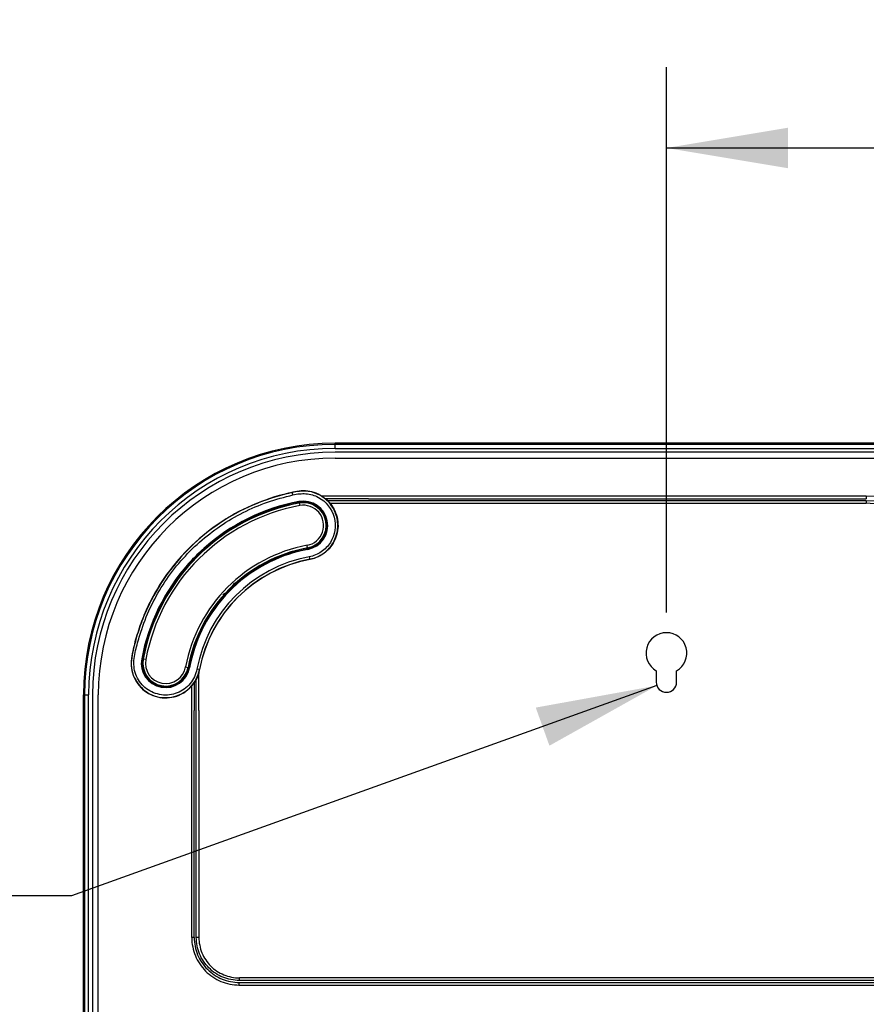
# Model space of a CAD drawing. Header units: inches. Extents: x 0 to 17, y 0 to 11.
# Tile 99 of 104: x 10.6 to 11.9, y 7.3 to 8.8. Entities that reach past the tile are written whole.
import ezdxf

# ---------------------------------------------------------------- set-up
doc = ezdxf.new("R2010")
doc.units = ezdxf.units.IN
doc.header["$LTSCALE"] = 0.935
doc.header["$MEASUREMENT"] = 0
doc.layers.get('0').update_dxf_attribs({"linetype": 'CONTINUOUS'})
doc.layers.add('1', color=7, linetype='CONTINUOUS')
doc.layers.add('3', color=7, linetype='CONTINUOUS')
doc.styles.get("Standard").update_dxf_attribs({"font": 'txt', "width": 0.8})
doc.dimstyles.new('DIMSTYLE_2', dxfattribs={"dimtxt": 0.15625, "dimasz": 0.1875, "dimexe": 0.125, "dimexo": 0.0625, "dimgap": 0.039062, "dimtad": 0, "dimtih": 1, "dimtoh": 1, "dimlfac": 5, "dimzin": 4, "dimdsep": 46, "dimtxsty": 'Standard', "dimblk": '_FILLED', "dimblk1": '_FILLED', "dimblk2": '_FILLED', "dimcen": 0.09, "dimazin": 1, "dimtfac": 1, "dimtofl": 0, "dimtmove": 0, "dimatfit": 3, "dimldrblk": '_FILLED', "dimfxl": 1, "dimtolj": 1, "dimtzin": 4, "dimarcsym": 0})
doc.dimstyles.new('DIMSTYLE_4', dxfattribs={"dimtxt": 0.15625, "dimasz": 0.1875, "dimexe": 0.125, "dimexo": 0.0625, "dimgap": 0.09, "dimtad": 0, "dimtih": 1, "dimtoh": 1, "dimlfac": 5, "dimzin": 4, "dimdsep": 46, "dimtxsty": 'Standard', "dimblk": '_FILLED', "dimblk1": '_FILLED', "dimblk2": '_FILLED', "dimcen": 0.09, "dimazin": 1, "dimtfac": 1, "dimtofl": 0, "dimtmove": 0, "dimatfit": 3, "dimldrblk": '_FILLED', "dimfxl": 1, "dimtolj": 1, "dimtzin": 4, "dimarcsym": 0})

# ---------------------------------------------------------------- blocks, each defined once
blk = doc.blocks.new('_FILLED')
at = {"color": 0, "linetype": 'ByBlock'}
blk.add_solid([(0, 0), (-1, 0.1667), (-1, -0.1667)], dxfattribs=at)
blk = doc.blocks.new('*D5')
at = {"color": 7, "linetype": 'Continuous', "transparency": 16777216}
for p, q in [((11.5635, 7.9037), (11.5635, 8.7462)), ((13.1383, 7.9037), (13.1383, 8.7462)), ((11.5635, 8.6212), (12.3509, 8.6212)), ((13.1383, 8.6212), (12.3509, 8.6212))]:
    blk.add_line(p, q, dxfattribs=at)
at = {"color": 7, "linetype": 'Continuous', "transparency": 16777216, "xscale": 0.1875, "yscale": 0.1875, "zscale": 0.1875, "rotation": 180}
blk.add_blockref('_FILLED', (11.5635, 8.6212), dxfattribs=at)
at = {"color": 7, "linetype": 'Continuous', "transparency": 16777216, "xscale": 0.1875, "yscale": 0.1875, "zscale": 0.1875}
blk.add_blockref('_FILLED', (13.1383, 8.6212), dxfattribs=at)
at = {"color": 7, "linetype": 'Continuous', "transparency": 16777216, "insert": (12.3509, 8.8165), "char_height": 0.15625, "width": 0.375, "attachment_point": 2, "line_spacing_factor": 0.9}
blk.add_mtext('200', dxfattribs=at)
blk = doc.blocks.new('*D7')
at = {"color": 7, "linetype": 'Continuous', "transparency": 16777216}
for p, q in [((11.5487, 7.791), (10.6447, 7.4664)), ((10.6447, 7.4664), (10.4728, 7.4664))]:
    blk.add_line(p, q, dxfattribs=at)
at = {"color": 7, "linetype": 'Continuous', "transparency": 16777216, "xscale": 0.1875, "yscale": 0.1875, "zscale": 0.1875, "rotation": 19.7555390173}
blk.add_blockref('_FILLED', (11.5487, 7.791), dxfattribs=at)
at = {"color": 7, "linetype": 'Continuous', "transparency": 16777216, "insert": (10.3947, 7.5445), "char_height": 0.15625, "width": 0.5, "attachment_point": 3, "line_spacing_factor": 0.9}
blk.add_mtext('4-R2', dxfattribs=at)

msp = doc.modelspace()

# ---------------------------------------------------------------- linework, layer by layer
at = {"layer": '1', "color": 7, "linetype": 'Continuous'}
for p, q in [((10.99636, 8.07314), (10.99713, 8.069)), ((11.00935, 8.00348), (11.00858, 8.00762)), ((10.75936, 7.83123), (10.75522, 7.832)), ((10.82074, 7.81977), (10.82488, 7.819))]:
    msp.add_line(p, q, dxfattribs=at)
for centre, radius, start, end in [((11.00285, 8.03831), 0.03543, 280.56973, 100.56969), ((11.00285, 8.03831), 0.03516, 280.56973, 100.56969), ((11.05167, 7.77668), 0.30158, 100.56972, 169.43027), ((11.05167, 7.77668), 0.3013, 100.56972, 169.43027), ((11.05167, 7.77668), 0.29736, 100.56972, 169.43027), ((11.00285, 8.03831), 0.03122, 280.56963, 100.56969), ((11.05167, 7.77668), 0.23492, 100.56976, 169.43026), ((11.05167, 7.77668), 0.23098, 100.56974, 169.43026), ((11.05167, 7.77668), 0.23071, 100.56974, 169.43026), ((10.79005, 7.8255), 0.03543, 169.4303, 349.43025), ((10.79005, 7.8255), 0.03516, 169.4303, 349.43025), ((10.79005, 7.8255), 0.03122, 169.4303, 349.43025)]:
    msp.add_arc(centre, radius, start, end, dxfattribs=at)
at = {"layer": '3', "color": 7, "linetype": 'Continuous'}
for p, q in [((11.05167, 8.15719), (11.05167, 8.16523)), ((12.02157, 8.16523), (11.05167, 8.16523)), ((12.01997, 8.16348), (11.05167, 8.16348)), ((11.05167, 8.15719), (12.01997, 8.15719)), ((12.00895, 8.15125), (11.05167, 8.15125)), ((11.05167, 8.14227), (12.00794, 8.14227)), ((10.98671, 8.08539), (10.98591, 8.08914)), ((10.97989, 8.0881), (10.97995, 8.08781)), ((11.10334, 8.08353), (11.03126, 8.08354)), ((11.03128, 8.08354), (11.03718, 8.0796)), ((11.10334, 8.07959), (11.03719, 8.0796)), ((11.10334, 8.07644), (11.04067, 8.07645)), ((11.04067, 8.07645), (11.0439, 8.07251)), ((11.8722, 8.08353), (11.10334, 8.08353)), ((11.10334, 8.07959), (11.8722, 8.07959)), ((11.8722, 8.07644), (11.10334, 8.07644)), ((11.8722, 8.08353), (11.8722, 8.07959)), ((11.8722, 8.07644), (11.8722, 8.0725)), ((11.0439, 8.07251), (11.10334, 8.0725)), ((11.10334, 8.0725), (11.8722, 8.0725)), ((10.85007, 8.00046), (10.84933, 8.00242)), ((11.01188, 7.98992), (11.01266, 7.98577)), ((10.90014, 7.94855), (10.89862, 7.94923)), ((10.87913, 7.92974), (10.87981, 7.92822)), ((10.84259, 7.8157), (10.83844, 7.81647)), ((10.83733, 7.75257), (10.83733, 7.80001)), ((10.84126, 7.75257), (10.84127, 7.81025)), ((11.54774, 7.81397), (11.54774, 7.79637)), ((11.57923, 7.79637), (11.57923, 7.81397)), ((10.83024, 7.79029), (10.83418, 7.79488)), ((10.83024, 7.79028), (10.83024, 7.75257)), ((10.83418, 7.79487), (10.83418, 7.75257)), ((10.66313, 6.24124), (10.66313, 7.77668)), ((10.66313, 7.77668), (10.67117, 7.77668)), ((10.66488, 7.77668), (10.66488, 6.24125)), ((10.67117, 6.24125), (10.67117, 7.77668)), ((10.67711, 7.77668), (10.67711, 7.51983)), ((10.68608, 7.51983), (10.68608, 7.77668)), ((10.83024, 7.75257), (10.83025, 7.40216)), ((10.83419, 7.40219), (10.83418, 7.75257)), ((10.83734, 7.4022), (10.83733, 7.75257)), ((10.84126, 7.75257), (10.84127, 7.4022)), ((10.67711, 7.51983), (10.67711, 6.24103)), ((10.68608, 6.24104), (10.68608, 7.51983)), ((10.83366, 7.40217), (10.83025, 7.40215)), ((10.83419, 7.40217), (10.83366, 7.40217)), ((10.84127, 7.4022), (10.83734, 7.40217)), ((10.90383, 7.32854), (10.90386, 7.33247)), ((10.90384, 7.32854), (13.79792, 7.32855)), ((10.90386, 7.33563), (10.90387, 7.33615)), ((13.79789, 7.33564), (10.90387, 7.33563)), ((10.90388, 7.33758), (10.90389, 7.33956)), ((10.90388, 7.33247), (13.79788, 7.33249)), ((13.79788, 7.33958), (10.90389, 7.33956))]:
    msp.add_line(p, q, dxfattribs=at)
for centre, radius, start, end in [((11.05168, 7.77668), 0.38855, 90.00188, 179.99956), ((11.05167, 7.77668), 0.38679, 90, 180), ((11.05167, 7.77668), 0.3805, 90, 180), ((11.05167, 7.77668), 0.37457, 90, 180), ((11.05167, 7.77668), 0.36559, 90, 180), ((11.06318, 7.72753), 0.36977, 102.06197, 103.00768), ((11.05167, 7.77668), 0.3037, 100.56973, 131.87296), ((11.05167, 7.77668), 0.30315, 100.56973, 131.87296), ((11.00285, 8.03831), 0.03756, 280.56974, 100.56971), ((11.00285, 8.03831), 0.03701, 280.56974, 100.56971), ((11.00283, 8.03821), 0.0538, 45.30102, 50.2962), ((11.8722, 7.94691), 0.13661, 4.99998, 90), ((11.8722, 7.94691), 0.12953, 5.00002, 90), ((11.8722, 7.94691), 0.12559, 5.00009, 90), ((11.02732, 7.80385), 0.26666, 131.87405, 132.19533), ((10.86348, 7.96487), 0.04012, 105.11554, 110.66008), ((11.05167, 7.77668), 0.22913, 100.56974, 131.40304), ((11.05167, 7.77668), 0.22858, 100.56974, 131.40304), ((11.05167, 7.77668), 0.21692, 100.56974, 169.43026), ((11.05167, 7.77668), 0.21299, 100.56974, 169.43026), ((11.05167, 7.77668), 0.2127, 100.56974, 169.43026), ((11.05167, 7.77668), 0.3037, 138.12704, 169.43027), ((11.05167, 7.77668), 0.30315, 138.12704, 169.43027), ((10.86348, 7.96487), 0.04012, 159.33992, 165.95343), ((11.02459, 7.80095), 0.26679, 137.80483, 138.12596), ((11.05173, 7.77663), 0.22921, 131.4042, 138.5958), ((11.05173, 7.77663), 0.22866, 131.4042, 138.5958), ((10.86364, 7.96471), 0.03597, 307.68887, 322.3299), ((10.86321, 7.96499), 0.03648, 322.39296, 335.99924), ((10.86348, 7.96487), 0.04012, 335.99434, 339.63058), ((11.05167, 7.77668), 0.22913, 138.59696, 169.43026), ((11.05167, 7.77668), 0.22858, 138.59696, 169.43026), ((10.86348, 7.96487), 0.04012, 290.36543, 294.00566), ((10.86333, 7.96521), 0.03656, 294.01054, 307.5953), ((11.56348, 7.84125), 0.0315, 300, 240), ((10.79005, 7.8255), 0.03756, 169.43027, 349.43027), ((10.79005, 7.8255), 0.03701, 169.43027, 349.43027), ((10.79051, 7.82542), 0.05297, 343.36068, 349.42367), ((10.7903, 7.82534), 0.05342, 325.22576, 331.68737), ((11.56348, 7.79637), 0.01575, 180, 360), ((10.91705, 7.40372), 0.08681, 181.02646, 181.35568), ((10.90552, 7.41862), 0.0901, 268.61986, 268.93634), ((10.53344, 7.33956), 0.37044, 359.47241, 359.69389)]:
    msp.add_arc(centre, radius, start, end, dxfattribs=at)
for points, knots in [([(11.03126, 8.08354), (11.02381, 8.08822), (11.00606, 8.09408), (10.98849, 8.09008), (10.97989, 8.0881)], [0, 0, 0, 0, 0.49904, 1, 1, 1, 1]), ([(11.0126, 7.98606), (11.01969, 7.98738), (11.03344, 7.99309), (11.04901, 8.00895), (11.05672, 8.02983), (11.05577, 8.05203), (11.04588, 8.07198), (11.02893, 8.08629), (11.00754, 8.09295), (10.99297, 8.09065), (10.98591, 8.08914)], [0, 0, 0, 0, 0.1249646, 0.2499363, 0.3748881, 0.4998751, 0.6248099, 0.7497283, 0.8748271, 1, 1, 1, 1]), ([(10.97989, 8.0881), (10.96051, 8.08363), (10.9225, 8.07104), (10.87008, 8.04191), (10.82396, 8.00358), (10.79216, 7.96499), (10.77133, 7.93107), (10.75809, 7.90429), (10.74765, 7.87624), (10.73957, 7.84777), (10.73398, 7.8177), (10.74724, 7.78904), (10.77297, 7.7718), (10.79393, 7.7713), (10.80346, 7.77378)], [0, 0, 0, 0, 0.1252653, 0.2504858, 0.3756833, 0.5008549, 0.5635012, 0.6261438, 0.6887826, 0.7514027, 0.8137996, 0.8759035, 0.9379616, 1, 1, 1, 1]), ([(10.97995, 8.08781), (10.96099, 8.08343), (10.9238, 8.0712), (10.8725, 8.04309), (10.82719, 8.00623), (10.78943, 7.96185), (10.76507, 7.91974), (10.75228, 7.88832), (10.74618, 7.86988), (10.74224, 7.85582), (10.73887, 7.84145), (10.73613, 7.82647), (10.73817, 7.81086), (10.74679, 7.79183), (10.76737, 7.77381), (10.78922, 7.77148), (10.79935, 7.77325)], [0, 0, 0, 0, 0.1238429, 0.247492, 0.3702779, 0.4934576, 0.6163367, 0.6780616, 0.7090071, 0.7399626, 0.7708767, 0.8030779, 0.8362089, 0.8692364, 0.9345864, 1, 1, 1, 1]), ([(10.75306, 7.87789), (10.76169, 7.90364), (10.78599, 7.953), (10.83103, 8.0049), (10.87415, 8.03825), (10.90943, 8.05904), (10.94712, 8.0751), (10.97344, 8.08235), (10.98671, 8.08539)], [0, 0, 0, 0, 0.2496353, 0.4993388, 0.6244744, 0.7496454, 0.8748067, 1, 1, 1, 1]), ([(10.98671, 8.08539), (10.9932, 8.08707), (11.00682, 8.08863), (11.03297, 8.08129), (11.05623, 8.05241), (11.05028, 8.01581), (11.03122, 7.99648), (11.01845, 7.9912), (11.01188, 7.98992)], [0, 0, 0, 0, 0.1265004, 0.2526758, 0.4999457, 0.7474194, 0.8737234, 1, 1, 1, 1]), ([(11.0439, 8.07251), (11.04977, 8.06547), (11.05794, 8.04797), (11.05542, 8.01937), (11.03912, 7.99573), (11.02167, 7.98745), (11.01266, 7.98577)], [0, 0, 0, 0, 0.2500214, 0.4999997, 0.7499777, 1, 1, 1, 1]), ([(10.82553, 7.9794), (10.82735, 7.98143), (10.83485, 7.98954), (10.84276, 7.99727), (10.84896, 8.00283)], [0, 0, 0, 0, 0.2468231, 1, 1, 1, 1]), ([(10.82694, 7.98014), (10.83202, 7.98574), (10.83904, 7.99291), (10.84638, 7.99975), (10.84822, 8.00141)], [0, 0, 0, 0, 0.753066, 1, 1, 1, 1]), ([(10.83844, 7.81647), (10.83693, 7.80839), (10.82958, 7.79274), (10.80872, 7.77772), (10.78317, 7.77466), (10.7632, 7.78284), (10.7513, 7.79449), (10.74465, 7.80516), (10.74106, 7.81723), (10.74073, 7.82977), (10.7428, 7.84207), (10.74687, 7.85813), (10.75043, 7.87004), (10.75306, 7.87789)], [0, 0, 0, 0, 0.1245272, 0.248994, 0.3736248, 0.4980604, 0.5608191, 0.6236239, 0.686347, 0.7491419, 0.8118827, 0.8746078, 1, 1, 1, 1]), ([(10.79935, 7.77325), (10.80972, 7.77506), (10.82981, 7.78538), (10.84036, 7.80536), (10.8423, 7.81575)], [0, 0, 0, 0, 0.4990897, 1, 1, 1, 1]), ([(10.84127, 7.81025), (10.84068, 7.8083), (10.8396, 7.80549), (10.83833, 7.80209), (10.83739, 7.80067), (10.83733, 7.80002)], [0, 0, 0, 0, 0.5569205, 0.8198886, 1, 1, 1, 1]), ([(10.83026, 7.40166), (10.83048, 7.39218), (10.8341, 7.37301), (10.8505, 7.34887), (10.87465, 7.33243), (10.89384, 7.32878), (10.90335, 7.32855)], [0, 0, 0, 0, 0.2498264, 0.4996389, 0.7496273, 1, 1, 1, 1]), ([(10.83419, 7.40219), (10.83435, 7.39312), (10.8377, 7.37479), (10.85334, 7.3517), (10.87642, 7.33603), (10.89479, 7.33265), (10.90388, 7.33248)], [0, 0, 0, 0, 0.2500984, 0.4996038, 0.7493032, 1, 1, 1, 1]), ([(10.90387, 7.33563), (10.89522, 7.33579), (10.87769, 7.33901), (10.85562, 7.35397), (10.84069, 7.37605), (10.83749, 7.39356), (10.83734, 7.4022)], [0, 0, 0, 0, 0.2498202, 0.5004141, 0.7504254, 1, 1, 1, 1]), ([(10.84127, 7.4022), (10.84143, 7.39407), (10.84469, 7.37769), (10.85841, 7.35672), (10.87937, 7.34298), (10.89575, 7.33972), (10.90389, 7.33956)], [0, 0, 0, 0, 0.2500362, 0.5000069, 0.7499652, 1, 1, 1, 1])]:
    msp.add_open_spline(points, degree=3, knots=knots, dxfattribs=at)
for points in [[(10.8449, 7.99593), (10.83985, 7.99292), (10.83544, 7.98851), (10.83243, 7.98346)], [(10.80346, 7.77378), (10.81361, 7.77642), (10.82333, 7.7824), (10.83024, 7.79028)]]:
    msp.add_open_spline(points, degree=3, dxfattribs=at)

# ---------------------------------------------------------------- dimensions: what is measured, and where the dimension line sits
at = {"color": 7, "linetype": 'Continuous'}
dim = msp.add_linear_dim(base=(13.13829, 8.62121), p1=(11.56348, 7.84125), p2=(13.13829, 7.84125), dimstyle='DIMSTYLE_2', override={"dimtad": 1, "dimtih": 0, "dimtoh": 0}, dxfattribs=at)
dim.commit()
dim.dimension.update_dxf_attribs({"geometry": '*D5', "text_midpoint": (12.35089, 8.62121), "dimtype": 160})
dim = msp.add_radius_dim(center=(11.56348, 7.79637), mpoint=(11.54866, 7.79104), text='4-R<>', dimstyle='DIMSTYLE_4', override={"dimpost": '<>'}, dxfattribs=at)
dim.commit()
dim.dimension.update_dxf_attribs({"geometry": '*D7', "text_midpoint": (10.14472, 7.4664), "dimtype": 164})

doc.saveas('drawing.dxf')
